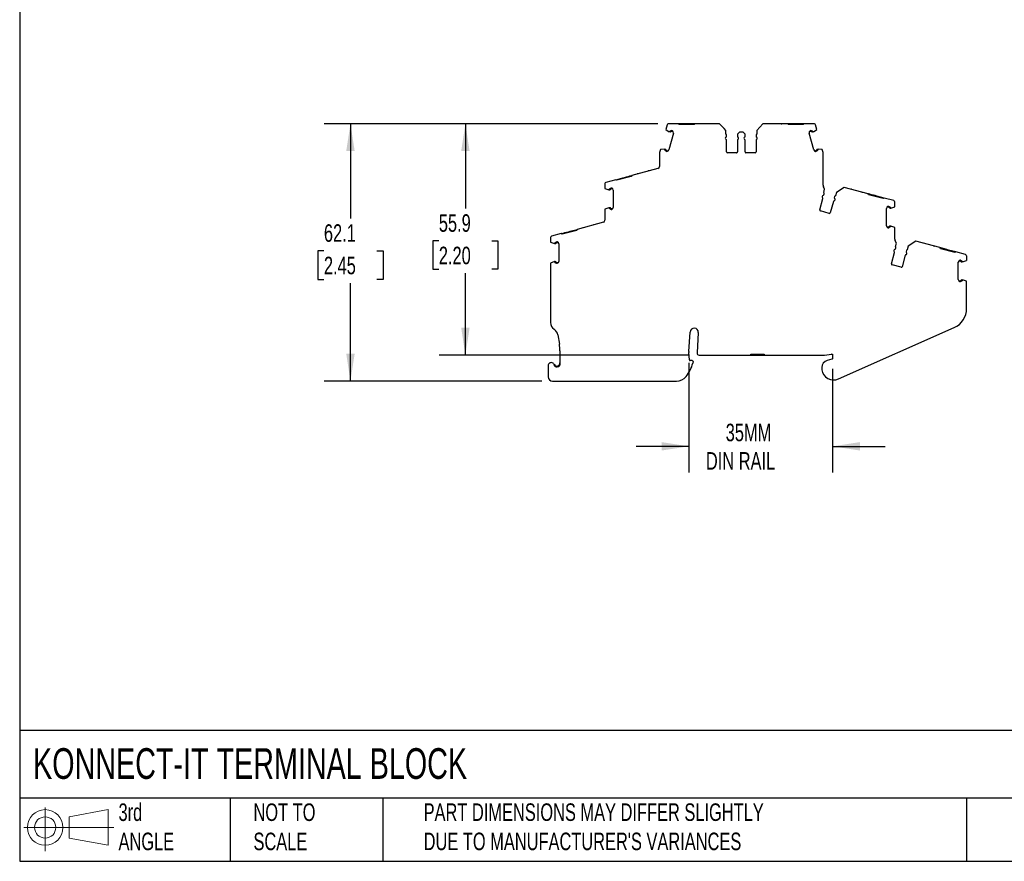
# Model space of a CAD drawing. Header units: millimetres. Extents: x 13 to 546, y 13 to 419.
# Tile 1 of 11: x 13 to 250, y 13 to 216. Entities that reach past the tile are written whole.
import ezdxf

# ---------------------------------------------------------------- set-up
doc = ezdxf.new("R2010")
doc.units = ezdxf.units.MM
doc.header["$LTSCALE"] = 2
doc.linetypes.add('SLD-Solid', pattern=[0])
doc.layers.add('DIMENSIONS', color=140, linetype='SLD-Solid', lineweight=25)
doc.layers.add('TEXT', color=140, linetype='SLD-Solid', lineweight=25)
doc.layers.add('SLD-DEFPOINTS', color=7, linetype='Continuous')
doc.styles.add('SLDTEXTSTYLE0', font='TXT', dxfattribs={"width": 0.7})
doc.dimstyles.new('SLDDIMSTYLE0', dxfattribs={"dimtxt": 4.316016, "dimasz": 6.604, "dimexe": 0, "dimexo": 0.0625, "dimgap": 1.079004, "dimtad": 0, "dimtih": 1, "dimtoh": 1, "dimrnd": 1e-09, "dimzin": 12, "dimdsep": 46, "dimtxsty": 'SLDTEXTSTYLE0', "dimsah": 1, "dimcen": 0.09, "dimadec": 0, "dimazin": 3, "dimtfac": 1, "dimtofl": 0, "dimtmove": 0, "dimatfit": 3, "dimfxl": 0, "dimfrac": 2, "dimtolj": 1, "dimtzin": 12, "dimarcsym": 0})
doc.dimstyles.new('SLDDIMSTYLE1', dxfattribs={"dimtxt": 4.316016, "dimasz": 6.604, "dimexe": 0, "dimexo": 0.0625, "dimgap": 1.079004, "dimtad": 0, "dimtih": 1, "dimtoh": 1, "dimrnd": 1e-09, "dimzin": 12, "dimdsep": 46, "dimtxsty": 'SLDTEXTSTYLE0', "dimsah": 1, "dimcen": 0.09, "dimadec": 0, "dimazin": 3, "dimtfac": 1, "dimtmove": 0, "dimatfit": 0, "dimfxl": 0, "dimfrac": 2, "dimtolj": 1, "dimtzin": 12, "dimarcsym": 0})

# ---------------------------------------------------------------- blocks, each defined once
blk = doc.blocks.new('Block11')
at = {"color": 7, "linetype": 'SLD-Solid', "lineweight": 18}
for p, q in [((5.18, 10.62), (5.18, 0)), ((10.96, 8.33), (20.35, 10.06)), ((20.35, 10.06), (20.35, 1.46)), ((10.96, 3.19), (10.96, 8.33)), ((0, 5.76), (21.75, 5.76)), ((10.96, 3.19), (20.35, 1.46))]:
    blk.add_line(p, q, dxfattribs=at)
for radius in [4.3, 2.57]:
    blk.add_circle((5.18, 5.76), radius, dxfattribs=at)
blk = doc.blocks.new('Block12')
at = {"layer": 'SLD-DEFPOINTS'}
blk.add_blockref('Block11', (0, 0), dxfattribs=at)
blk = doc.blocks.new('_D')
at = {"layer": 'DIMENSIONS'}
for p, q in [((166.76, 190.77), (113.97, 190.77)), ((120.32, 190.77), (120.32, 170.32)), ((113.91, 162.49), (112.46, 162.49)), ((112.46, 162.49), (112.46, 155.63)), ((126.73, 162.49), (128.18, 162.49)), ((128.18, 162.49), (128.18, 155.63)), ((112.46, 155.63), (113.91, 155.63)), ((120.32, 134.92), (120.32, 154.67)), ((128.18, 155.63), (126.73, 155.63)), ((174.23, 134.92), (113.97, 134.92))]:
    blk.add_line(p, q, dxfattribs=at)
for points in [[(120.32, 190.77), (119.31, 184.17), (121.34, 184.17)], [(120.32, 134.92), (121.34, 141.52), (119.31, 141.52)]]:
    blk.add_solid(points, dxfattribs=at)
at = {"layer": 'DIMENSIONS', "char_height": 4.233, "attachment_point": 1, "style": 'SLDTEXTSTYLE0'}
for s, insert in [('55.9', (113.91, 168.92)), ('2.20', (113.91, 161.09))]:
    blk.add_mtext(s, dxfattribs=dict(at, insert=insert))
blk = doc.blocks.new('_D_1')
at = {"layer": 'DIMENSIONS'}
for p, q in [((166.76, 190.77), (86.22, 190.77)), ((92.57, 190.77), (92.57, 167.9)), ((86.16, 160.07), (84.71, 160.07)), ((84.71, 160.07), (84.71, 153.21)), ((98.98, 160.07), (100.43, 160.07)), ((100.43, 160.07), (100.43, 153.21)), ((84.71, 153.21), (86.16, 153.21)), ((92.57, 128.66), (92.57, 152.25)), ((100.43, 153.21), (98.98, 153.21)), ((138.78, 128.66), (86.22, 128.66))]:
    blk.add_line(p, q, dxfattribs=at)
for points in [[(92.57, 190.77), (91.55, 184.17), (93.59, 184.17)], [(92.57, 128.66), (93.59, 135.26), (91.55, 135.26)]]:
    blk.add_solid(points, dxfattribs=at)
at = {"layer": 'DIMENSIONS', "char_height": 4.233, "attachment_point": 1, "style": 'SLDTEXTSTYLE0'}
for s, insert in [('62.1', (86.16, 166.5)), ('2.45', (86.16, 158.67))]:
    blk.add_mtext(s, dxfattribs=dict(at, insert=insert))
blk = doc.blocks.new('_D_2')
at = {"layer": 'DIMENSIONS'}
for p, q in [((174.29, 133.03), (174.29, 106.54)), ((208.99, 131.58), (208.99, 106.54)), ((174.29, 112.89), (161.59, 112.89)), ((208.99, 112.89), (221.69, 112.89))]:
    blk.add_line(p, q, dxfattribs=at)
for points in [[(174.29, 112.89), (167.69, 113.91), (167.69, 111.88)], [(208.99, 112.89), (215.6, 111.88), (215.6, 113.91)]]:
    blk.add_solid(points, dxfattribs=at)
at = {"layer": 'DIMENSIONS', "char_height": 4.233, "attachment_point": 1, "style": 'SLDTEXTSTYLE0'}
for s, insert in [('35MM', (183.18, 118.35)), ('DIN RAIL', (178.4, 111.49))]:
    blk.add_mtext(s, dxfattribs=dict(at, insert=insert))

msp = doc.modelspace()

# ---------------------------------------------------------------- linework, layer by layer
for p, q in [((169.013, 190.549), (168.711, 189.423)), ((171.772, 190.771), (169.303, 190.771)), ((171.972, 190.571), (171.772, 190.771)), ((173.572, 190.771), (171.772, 190.771)), ((175.572, 190.571), (171.972, 190.571)), ((173.572, 190.771), (173.572, 190.571)), ((173.972, 190.771), (173.572, 190.771)), ((173.972, 190.771), (173.972, 190.571)), ((175.772, 190.771), (175.572, 190.571)), ((181.722, 190.771), (175.772, 190.771)), ((182.779, 189.602), (181.722, 190.771)), ((192.169, 190.771), (190.667, 189.11)), ((198.119, 190.771), (192.169, 190.771)), ((198.319, 190.571), (198.119, 190.771)), ((199.919, 190.771), (198.119, 190.771)), ((201.919, 190.571), (198.319, 190.571)), ((199.919, 190.771), (199.919, 190.571)), ((200.319, 190.771), (199.919, 190.771)), ((200.319, 190.771), (200.319, 190.571)), ((202.119, 190.771), (200.319, 190.771)), ((202.119, 190.771), (201.919, 190.571)), ((204.587, 190.771), (202.119, 190.771)), ((205.179, 189.423), (204.877, 190.549)), ((168.711, 189.423), (169.54, 188.864)), ((170.54, 188.519), (169.453, 184.463)), ((169.598, 188.848), (169.54, 188.864)), ((169.743, 188.809), (169.598, 188.848)), ((169.795, 189.003), (169.724, 189.022)), ((170.531, 188.806), (170.107, 188.92)), ((170.329, 189.067), (170.158, 189.113)), ((183.223, 189.11), (182.779, 189.602)), ((183.223, 188.271), (183.223, 189.11)), ((183.379, 187.729), (183.379, 188.008)), ((186.011, 188.147), (186.011, 187.729)), ((186.511, 188.771), (186.099, 188.359)), ((187.379, 188.771), (186.511, 188.771)), ((187.791, 188.359), (187.379, 188.771)), ((187.879, 187.729), (187.879, 188.147)), ((190.511, 188.008), (190.511, 187.729)), ((190.667, 189.11), (190.667, 188.271)), ((204.437, 184.463), (203.351, 188.519)), ((203.783, 188.92), (203.359, 188.806)), ((203.732, 189.113), (203.561, 189.067)), ((204.166, 189.022), (204.095, 189.003)), ((204.292, 188.848), (204.147, 188.809)), ((204.35, 188.864), (204.292, 188.848)), ((204.35, 188.864), (205.179, 189.423)), ((183.379, 183.971), (183.379, 186.813)), ((186.011, 186.813), (186.011, 183.971)), ((187.879, 183.971), (187.879, 186.813)), ((190.511, 186.813), (190.511, 183.971)), ((167.202, 183.742), (167.202, 180.481)), ((167.419, 184.593), (167.212, 183.82)), ((168.415, 184.663), (167.419, 184.593)), ((168.415, 184.663), (168.473, 184.648)), ((168.473, 184.648), (168.618, 184.609)), ((168.495, 184.434), (168.566, 184.416)), ((168.825, 184.138), (168.996, 184.093)), ((168.877, 184.332), (169.302, 184.218)), ((185.811, 183.771), (183.579, 183.771)), ((190.311, 183.771), (188.079, 183.771)), ((204.589, 184.218), (205.013, 184.332)), ((204.894, 184.093), (205.065, 184.138)), ((205.272, 184.609), (205.417, 184.648)), ((205.324, 184.416), (205.395, 184.434)), ((205.417, 184.648), (205.475, 184.663)), ((206.471, 184.593), (205.475, 184.663)), ((206.678, 183.82), (206.471, 184.593)), ((206.689, 175.966), (206.689, 183.742)), ((166.831, 179.998), (160.504, 178.303)), ((154.034, 176.338), (154.034, 175.173)), ((156.641, 177.267), (154.256, 176.628)), ((156.641, 177.267), (158.379, 177.733)), ((156.885, 177.126), (156.641, 177.267)), ((160.363, 178.058), (156.885, 177.126)), ((158.379, 177.733), (158.766, 177.837)), ((158.431, 177.54), (158.379, 177.733)), ((158.817, 177.643), (158.766, 177.837)), ((160.504, 178.303), (160.363, 178.058)), ((154.034, 175.173), (154.979, 174.848)), ((154.979, 174.848), (155.039, 174.848)), ((155.039, 174.848), (155.189, 174.848)), ((155.189, 175.048), (155.116, 175.048)), ((155.688, 175.248), (155.512, 175.248)), ((155.951, 175.048), (155.512, 175.048)), ((156.034, 174.773), (156.034, 170.574)), ((206.775, 175.558), (206.775, 175.556)), ((207.077, 174.966), (206.775, 175.556)), ((206.86, 174.156), (207.077, 174.966)), ((206.87, 173.592), (206.942, 173.861)), ((209.921, 174.204), (209.703, 173.394)), ((211.801, 175.42), (209.921, 174.204)), ((217.548, 173.88), (211.801, 175.42)), ((217.689, 173.635), (217.548, 173.88)), ((221.167, 172.703), (217.689, 173.635)), ((205.897, 169.962), (206.633, 172.707)), ((209.176, 172.025), (208.44, 169.28)), ((209.485, 173.18), (209.413, 172.911)), ((219.287, 173.414), (219.235, 173.221)), ((219.673, 173.31), (219.287, 173.414)), ((219.673, 173.31), (219.621, 173.117)), ((221.412, 172.845), (219.673, 173.31)), ((221.412, 172.845), (221.167, 172.703)), ((223.796, 172.206), (221.412, 172.845)), ((224.019, 170.75), (224.019, 171.916)), ((154.979, 170.499), (154.035, 170.174)), ((154.035, 170.174), (154.035, 167.462)), ((155.039, 170.499), (154.979, 170.499)), ((155.189, 170.499), (155.039, 170.499)), ((155.116, 170.299), (155.189, 170.299)), ((155.512, 170.298), (155.951, 170.298)), ((155.512, 170.098), (155.688, 170.098)), ((208.195, 169.139), (206.038, 169.717)), ((222.019, 166.151), (222.019, 170.35)), ((222.541, 170.625), (222.101, 170.625)), ((222.541, 170.825), (222.364, 170.825)), ((222.936, 170.625), (222.863, 170.625)), ((223.013, 170.425), (222.863, 170.425)), ((223.013, 170.425), (223.073, 170.425)), ((223.073, 170.425), (224.019, 170.75)), ((153.665, 166.979), (147.338, 165.284)), ((143.474, 164.248), (141.09, 163.609)), ((143.719, 164.107), (143.474, 164.248)), ((147.197, 165.039), (143.719, 164.107)), ((145.213, 164.714), (145.599, 164.818)), ((145.265, 164.521), (145.213, 164.714)), ((145.599, 164.818), (147.338, 165.284)), ((145.651, 164.625), (145.599, 164.818)), ((147.338, 165.284), (147.197, 165.039)), ((222.101, 165.875), (222.541, 165.875)), ((222.364, 165.675), (222.541, 165.675)), ((222.863, 166.076), (223.013, 166.076)), ((222.863, 165.876), (222.936, 165.876)), ((223.073, 166.076), (223.013, 166.076)), ((224.017, 165.751), (223.073, 166.076)), ((224.017, 162.947), (224.017, 165.751)), ((140.867, 163.32), (140.867, 162.154)), ((140.867, 162.154), (141.813, 161.829)), ((141.813, 161.829), (141.873, 161.829)), ((141.873, 161.829), (142.023, 161.829)), ((142.023, 162.029), (141.95, 162.029)), ((142.522, 162.229), (142.345, 162.229)), ((142.785, 162.029), (142.345, 162.029)), ((142.867, 161.754), (142.867, 157.555)), ((224.104, 162.54), (224.103, 162.537)), ((224.405, 161.948), (224.103, 162.537)), ((224.188, 161.137), (224.405, 161.948)), ((229.129, 162.401), (227.249, 161.186)), ((234.876, 160.861), (229.129, 162.401)), ((223.225, 156.943), (223.961, 159.688)), ((224.198, 160.573), (224.27, 160.843)), ((226.813, 160.161), (226.741, 159.892)), ((227.249, 161.186), (227.032, 160.375)), ((235.018, 160.616), (234.876, 160.861)), ((236.615, 160.395), (234.876, 160.861)), ((238.495, 159.684), (235.018, 160.616)), ((236.615, 160.395), (236.563, 160.202)), ((237.001, 160.292), (236.615, 160.395)), ((237.001, 160.292), (236.95, 160.099)), ((238.74, 159.826), (237.001, 160.292)), ((238.74, 159.826), (238.495, 159.684)), ((241.125, 159.187), (238.74, 159.826)), ((141.813, 157.48), (140.869, 157.155)), ((140.869, 157.155), (140.869, 142.813)), ((141.873, 157.48), (141.813, 157.48)), ((142.023, 157.48), (141.873, 157.48)), ((141.95, 157.28), (142.023, 157.28)), ((142.345, 157.279), (142.785, 157.279)), ((142.345, 157.079), (142.522, 157.079)), ((226.504, 159.007), (225.769, 156.262)), ((239.347, 153.132), (239.347, 157.331)), ((239.869, 157.607), (239.43, 157.607)), ((239.869, 157.807), (239.692, 157.807)), ((240.265, 157.606), (240.191, 157.606)), ((240.341, 157.406), (240.191, 157.406)), ((240.341, 157.406), (240.402, 157.406)), ((240.402, 157.406), (241.347, 157.732)), ((241.347, 158.897), (241.347, 157.732)), ((225.524, 156.12), (223.367, 156.698)), ((239.43, 152.857), (239.869, 152.857)), ((239.692, 152.657), (239.869, 152.657)), ((240.191, 153.057), (240.341, 153.057)), ((240.191, 152.857), (240.265, 152.857)), ((240.402, 153.057), (240.341, 153.057)), ((241.345, 152.732), (240.402, 153.057)), ((241.345, 146.14), (241.345, 152.732)), ((174.29, 135.813), (174.573, 140.495)), ((176.569, 140.375), (176.272, 135.449)), ((210.403, 129.164), (238.373, 141.571)), ((142.648, 139.801), (143.021, 137.594)), ((143.16, 135.929), (143.16, 132.449)), ((174.404, 133.774), (174.291, 135.567)), ((175.092, 133.586), (174.603, 133.586)), ((175.291, 133.364), (175.25, 132.998)), ((176.771, 134.919), (189.254, 134.919)), ((189.254, 135.119), (192.454, 135.119)), ((189.254, 134.919), (189.254, 135.119)), ((189.254, 134.919), (189.754, 134.919)), ((189.754, 134.919), (189.754, 135.119)), ((189.754, 134.919), (191.954, 134.919)), ((191.954, 134.919), (191.954, 135.119)), ((191.954, 134.919), (192.454, 134.919)), ((192.454, 135.119), (192.454, 134.919)), ((192.454, 134.919), (206.917, 134.919)), ((207.065, 134.93), (208.763, 135.184)), ((208.845, 133.929), (207.693, 133.62)), ((208.993, 134.986), (208.993, 134.122)), ((140.321, 132.356), (140.321, 129.656)), ((142.66, 132.116), (142.66, 132.325)), ((206.393, 131.926), (206.393, 131.626)), ((141.321, 128.656), (171.282, 128.656))]:
    msp.add_line(p, q)
at = {"flags": 128}
for points in [[(175.772, 190.771), (175.664, 190.771), (175.292, 190.771), (174.876, 190.771), (174.432, 190.771), (173.972, 190.771)], [(158.766, 177.837), (159.21, 177.956), (159.64, 178.071), (160.041, 178.178), (160.4, 178.275), (160.504, 178.303)], [(219.287, 173.414), (218.842, 173.533), (218.413, 173.648), (218.012, 173.756), (217.652, 173.852), (217.548, 173.88)], [(143.474, 164.248), (143.579, 164.276), (143.938, 164.373), (144.339, 164.48), (144.769, 164.595), (145.213, 164.714)]]:
    msp.add_lwpolyline(points, dxfattribs=at)
for centre, radius, start, end in [((169.303, 190.471), 0.3, 89.99997, 164.99988), ((204.587, 190.471), 0.3, 14.99994, 89.99998), ((169.811, 189.06), 0.259, 254.9997, 318.77007), ((170.081, 188.823), 0.1, 75.00001, 138.77007), ((170.057, 188.648), 0.5, 344.99985, 56.97506), ((183.079, 188.008), 0.3, 0.00003, 61.24543), ((186.311, 188.147), 0.3, 135.00002, 179.99995), ((187.579, 188.147), 0.3, 359.99996, 44.99998), ((190.811, 188.008), 0.3, 118.75454, 179.99997), ((203.834, 188.648), 0.5, 123.02496, 195.00015), ((203.809, 188.823), 0.1, 41.22993, 105.00001), ((204.08, 189.06), 0.259, 221.22993, 285.0003), ((183.379, 187.271), 0.3, 113.57818, 246.42176), ((183.179, 187.729), 0.2, 293.57818, 0.0001), ((183.179, 186.813), 0.2, 0.00003, 66.42182), ((186.211, 187.729), 0.2, 180.00007, 246.42187), ((186.211, 186.813), 0.2, 113.57818, 179.99993), ((186.011, 187.271), 0.3, 293.57818, 66.42189), ((187.879, 187.271), 0.3, 113.57818, 246.4218), ((187.679, 187.729), 0.2, 293.57818, 0.00001), ((187.679, 186.813), 0.2, 0.00004, 66.42182), ((190.711, 187.729), 0.2, 180.00004, 246.42181), ((190.711, 186.813), 0.2, 113.57818, 179.99995), ((190.511, 187.271), 0.3, 293.57818, 66.42181), ((167.502, 183.742), 0.3, 164.99932, 179.99974), ((168.551, 184.358), 0.259, 11.2299, 74.99968), ((168.903, 184.428), 0.1, 191.2299, 254.99995), ((168.97, 184.592), 0.5, 273.02607, 345.00017), ((183.579, 183.971), 0.2, 179.99988, 269.99979), ((185.811, 183.971), 0.2, 269.99991, 0.00003), ((188.079, 183.971), 0.2, 179.99994, 269.99995), ((190.311, 183.971), 0.2, 269.99997, 359.99994), ((204.92, 184.592), 0.5, 194.99977, 266.97364), ((204.987, 184.428), 0.1, 285.00008, 348.7701), ((205.339, 184.358), 0.259, 105.00032, 168.7701), ((206.389, 183.742), 0.3, 0.00035, 15.0009), ((166.702, 180.481), 0.5, 284.99978, 359.99972), ((154.334, 176.338), 0.3, 105.00001, 180), ((207.689, 175.966), 1, 180, 204.06281), ((155.189, 175.107), 0.259, 269.99908, 333.77008), ((155.512, 174.948), 0.1, 89.99998, 153.77012), ((155.534, 174.773), 0.5, 359.99989, 71.97489), ((206.677, 173.644), 0.2, 278.57823, 344.99983), ((206.652, 173.939), 0.3, 345.00001, 46.24544), ((206.751, 173.149), 0.3, 98.57815, 231.42183), ((206.439, 172.759), 0.2, 345.00005, 51.42183), ((209.369, 171.974), 0.2, 98.57824, 164.99988), ((209.294, 172.468), 0.3, 278.57815, 51.42188), ((209.606, 172.859), 0.2, 165.00011, 231.42178), ((209.775, 173.102), 0.3, 103.75456, 165.00003), ((223.719, 171.916), 0.3, 0.00008, 75), ((155.189, 170.239), 0.259, 26.2299, 90.00003), ((155.512, 170.398), 0.1, 206.2299, 270.00002), ((155.534, 170.574), 0.5, 288.02578, 0.00021), ((206.09, 169.91), 0.2, 164.99997, 254.99998), ((208.247, 169.332), 0.2, 255, 344.99997), ((222.519, 170.35), 0.5, 108.02497, 180), ((222.541, 170.525), 0.1, 26.22992, 90.00002), ((222.863, 170.684), 0.259, 206.22991, 270.00073), ((153.535, 167.462), 0.5, 284.99994, 359.9995), ((222.519, 166.151), 0.5, 180, 251.97246), ((222.541, 165.975), 0.1, 270.00014, 333.7701), ((222.863, 165.817), 0.259, 90.00076, 153.7701), ((141.167, 163.32), 0.3, 105.00001, 180), ((142.023, 162.088), 0.259, 269.99909, 333.77006), ((142.345, 161.929), 0.1, 90, 153.77007), ((142.367, 161.754), 0.5, 359.99989, 71.97488), ((225.017, 162.947), 1, 180, 204.06234), ((224.08, 160.131), 0.3, 98.57815, 231.42183), ((223.768, 159.74), 0.2, 345.00005, 51.42183), ((224.005, 160.625), 0.2, 278.57823, 344.99983), ((223.98, 160.92), 0.3, 345.00001, 46.24544), ((226.623, 159.449), 0.3, 278.57815, 51.42188), ((226.934, 159.84), 0.2, 165.00011, 231.42177), ((227.103, 160.084), 0.3, 103.75456, 165.00003), ((142.023, 157.22), 0.259, 26.2299, 90.00003), ((142.345, 157.379), 0.1, 206.2299, 270.00002), ((142.367, 157.555), 0.5, 288.02559, 0.00018), ((223.419, 156.891), 0.2, 164.99997, 254.99999), ((226.697, 158.955), 0.2, 98.57824, 164.99988), ((239.847, 157.331), 0.5, 108.02497, 180), ((239.869, 157.507), 0.1, 26.22994, 89.99999), ((240.191, 157.666), 0.259, 206.22993, 270.00072), ((241.047, 158.897), 0.3, 0.00009, 75), ((225.575, 156.313), 0.2, 255.00001, 344.99998), ((239.847, 153.132), 0.5, 179.99997, 251.97219), ((239.869, 152.957), 0.1, 270, 333.7701), ((240.191, 152.798), 0.259, 90.00076, 153.7701), ((236.345, 146.142), 5, 293.92117, 359.98172), ((142.869, 142.813), 2, 180, 236.75666), ((140.676, 139.468), 2, 9.58258, 56.75666), ((175.571, 140.435), 1, 356.54861, 176.54861), ((133.16, 135.929), 10, 359.99998, 9.58252), ((176.287, 135.692), 2, 176.54861, 183.60094), ((174.603, 133.786), 0.2, 183.60084, 270), ((176.771, 135.419), 0.5, 176.54861, 270), ((208.147, 131.926), 1.754, 104.99999, 180), ((206.917, 135.919), 1, 270.00003, 278.52513), ((141.071, 132.356), 0.75, 354.87425, 179.99994), ((142.41, 133.032), 0.75, 206.78319, 289.47124), ((142.41, 133.032), 0.95, 231.44699, 289.47124), ((167.115, 135.09), 8.4, 320.51211, 345.57919), ((208.147, 131.626), 1.754, 180, 187.94869), ((209.243, 131.779), 2.86, 187.94864, 293.92117), ((141.321, 129.656), 1, 180.00001, 269.99988), ((171.282, 131.656), 3, 269.99997, 320.51211)]:
    msp.add_arc(centre, radius, start, end)
for points, knots in [([(177.297, 190.771), (177.257, 190.771), (177.218, 190.771), (177.163, 190.771), (177.147, 190.771), (177.147, 190.771)], [0, 0, 0, 0, 0.5, 0.5, 1, 1, 1, 1]), ([(179.997, 190.771), (179.997, 190.771), (179.98, 190.771), (179.925, 190.771), (179.886, 190.771), (179.847, 190.771)], [0, 0, 0, 0, 0.5, 0.5, 1, 1, 1, 1]), ([(194.044, 190.771), (194.004, 190.771), (193.965, 190.771), (193.91, 190.771), (193.894, 190.771), (193.894, 190.771)], [0, 0, 0, 0, 0.5, 0.5, 1, 1, 1, 1]), ([(196.594, 190.771), (196.607, 190.771), (196.633, 190.771), (196.67, 190.771), (196.706, 190.771), (196.738, 190.771), (196.742, 190.771), (196.744, 190.771)], [0, 0, 0, 0, 0.168224, 0.3311335, 0.500763, 0.7495865, 1, 1, 1, 1]), ([(169.598, 188.848), (169.609, 188.87), (169.63, 188.913), (169.673, 188.972), (169.707, 189.005), (169.724, 189.022)], [0, 0, 0, 0, 0.3345063, 0.6654937, 1, 1, 1, 1]), ([(169.855, 189.021), (169.868, 189.034), (169.894, 189.061), (169.941, 189.091), (170.001, 189.115), (170.076, 189.128), (170.131, 189.118), (170.158, 189.113)], [0, 0, 0, 0, 0.16710165, 0.33194613, 0.5003862, 0.74944256, 1, 1, 1, 1]), ([(203.732, 189.113), (203.75, 189.117), (203.786, 189.125), (203.842, 189.123), (203.906, 189.11), (203.975, 189.08), (204.015, 189.04), (204.035, 189.021)], [0, 0, 0, 0, 0.1671016, 0.3319461, 0.5003862, 0.7494426, 1, 1, 1, 1]), ([(204.166, 189.022), (204.183, 189.005), (204.218, 188.972), (204.26, 188.913), (204.281, 188.87), (204.292, 188.848)], [0, 0, 0, 0, 0.3345063, 0.6654937, 1, 1, 1, 1]), ([(168.495, 184.434), (168.489, 184.458), (168.475, 184.504), (168.468, 184.576), (168.471, 184.623), (168.473, 184.648)], [0, 0, 0, 0, 0.3345062, 0.6654938, 1, 1, 1, 1]), ([(168.825, 184.138), (168.808, 184.144), (168.773, 184.155), (168.725, 184.185), (168.676, 184.228), (168.631, 184.289), (168.616, 184.343), (168.609, 184.37)], [0, 0, 0, 0, 0.16710165, 0.33194613, 0.5003862, 0.74944256, 1, 1, 1, 1]), ([(205.281, 184.37), (205.277, 184.352), (205.268, 184.316), (205.242, 184.266), (205.202, 184.215), (205.144, 184.166), (205.091, 184.148), (205.065, 184.138)], [0, 0, 0, 0, 0.1671016, 0.3319461, 0.5003862, 0.7494426, 1, 1, 1, 1]), ([(205.417, 184.648), (205.419, 184.623), (205.422, 184.576), (205.415, 184.504), (205.402, 184.458), (205.395, 184.434)], [0, 0, 0, 0, 0.3345062, 0.6654938, 1, 1, 1, 1]), ([(161.977, 178.697), (161.939, 178.687), (161.902, 178.677), (161.848, 178.663), (161.832, 178.658), (161.832, 178.658)], [0, 0, 0, 0, 0.5, 0.5, 1, 1, 1, 1]), ([(164.585, 179.396), (164.585, 179.396), (164.57, 179.392), (164.516, 179.377), (164.478, 179.367), (164.44, 179.357)], [0, 0, 0, 0, 0.5, 0.5, 1, 1, 1, 1]), ([(155.039, 174.848), (155.044, 174.871), (155.053, 174.918), (155.079, 174.986), (155.104, 175.027), (155.116, 175.048)], [0, 0, 0, 0, 0.33450623, 0.66549377, 1, 1, 1, 1]), ([(155.242, 175.081), (155.251, 175.097), (155.269, 175.129), (155.308, 175.171), (155.359, 175.21), (155.428, 175.242), (155.484, 175.246), (155.512, 175.248)], [0, 0, 0, 0, 0.1671017, 0.3319461, 0.5003862, 0.7494426, 1, 1, 1, 1]), ([(213.612, 174.935), (213.574, 174.945), (213.536, 174.955), (213.483, 174.969), (213.467, 174.973), (213.467, 174.973)], [0, 0, 0, 0, 0.5, 0.5, 1, 1, 1, 1]), ([(216.075, 174.275), (216.088, 174.271), (216.113, 174.264), (216.148, 174.255), (216.183, 174.246), (216.214, 174.237), (216.218, 174.236), (216.22, 174.236)], [0, 0, 0, 0, 0.168224, 0.3311335, 0.500763, 0.7495865, 1, 1, 1, 1]), ([(155.116, 170.299), (155.104, 170.319), (155.079, 170.36), (155.053, 170.428), (155.044, 170.475), (155.039, 170.499)], [0, 0, 0, 0, 0.3345062, 0.6654938, 1, 1, 1, 1]), ([(155.512, 170.098), (155.493, 170.099), (155.456, 170.101), (155.402, 170.117), (155.344, 170.146), (155.285, 170.193), (155.257, 170.241), (155.242, 170.266)], [0, 0, 0, 0, 0.1671016, 0.3319461, 0.5003862, 0.7494426, 1, 1, 1, 1]), ([(222.541, 170.825), (222.559, 170.825), (222.596, 170.823), (222.65, 170.807), (222.708, 170.778), (222.767, 170.73), (222.796, 170.682), (222.81, 170.658)], [0, 0, 0, 0, 0.1671016, 0.3319461, 0.5003862, 0.7494426, 1, 1, 1, 1]), ([(222.936, 170.625), (222.949, 170.604), (222.973, 170.563), (222.999, 170.496), (223.008, 170.449), (223.013, 170.425)], [0, 0, 0, 0, 0.3345063, 0.6654937, 1, 1, 1, 1]), ([(148.811, 165.678), (148.773, 165.668), (148.735, 165.658), (148.682, 165.644), (148.666, 165.64), (148.666, 165.64)], [0, 0, 0, 0, 0.5, 0.5, 1, 1, 1, 1]), ([(151.419, 166.377), (151.419, 166.377), (151.403, 166.373), (151.35, 166.359), (151.312, 166.349), (151.274, 166.338)], [0, 0, 0, 0, 0.5, 0.5, 1, 1, 1, 1]), ([(222.81, 165.843), (222.801, 165.827), (222.783, 165.794), (222.745, 165.753), (222.693, 165.714), (222.624, 165.682), (222.569, 165.678), (222.541, 165.675)], [0, 0, 0, 0, 0.1671016, 0.3319461, 0.5003862, 0.7494426, 1, 1, 1, 1]), ([(223.013, 166.076), (223.008, 166.052), (222.999, 166.005), (222.973, 165.938), (222.949, 165.897), (222.936, 165.876)], [0, 0, 0, 0, 0.3345062, 0.6654938, 1, 1, 1, 1]), ([(141.873, 161.829), (141.877, 161.852), (141.887, 161.899), (141.913, 161.967), (141.937, 162.008), (141.95, 162.029)], [0, 0, 0, 0, 0.3345062, 0.6654938, 1, 1, 1, 1]), ([(142.076, 162.062), (142.085, 162.078), (142.103, 162.11), (142.141, 162.152), (142.193, 162.191), (142.262, 162.223), (142.317, 162.227), (142.345, 162.229)], [0, 0, 0, 0, 0.1671016, 0.3319461, 0.5003862, 0.7494426, 1, 1, 1, 1]), ([(230.94, 161.916), (230.902, 161.926), (230.865, 161.936), (230.811, 161.95), (230.795, 161.955), (230.795, 161.955)], [0, 0, 0, 0, 0.5, 0.5, 1, 1, 1, 1]), ([(233.403, 161.256), (233.416, 161.252), (233.441, 161.246), (233.477, 161.236), (233.511, 161.227), (233.543, 161.219), (233.546, 161.218), (233.548, 161.217)], [0, 0, 0, 0, 0.16822397, 0.33113348, 0.50076297, 0.74958648, 1, 1, 1, 1]), ([(141.95, 157.28), (141.937, 157.3), (141.913, 157.342), (141.887, 157.409), (141.877, 157.456), (141.873, 157.48)], [0, 0, 0, 0, 0.3345062, 0.6654938, 1, 1, 1, 1]), ([(142.345, 157.079), (142.327, 157.08), (142.29, 157.082), (142.236, 157.098), (142.178, 157.127), (142.119, 157.174), (142.09, 157.223), (142.076, 157.247)], [0, 0, 0, 0, 0.1671016, 0.3319461, 0.5003862, 0.7494426, 1, 1, 1, 1]), ([(239.869, 157.807), (239.888, 157.806), (239.925, 157.804), (239.978, 157.788), (240.036, 157.759), (240.096, 157.712), (240.124, 157.664), (240.138, 157.639)], [0, 0, 0, 0, 0.1671016, 0.3319461, 0.5003862, 0.7494426, 1, 1, 1, 1]), ([(240.265, 157.606), (240.277, 157.586), (240.302, 157.545), (240.328, 157.477), (240.337, 157.43), (240.341, 157.406)], [0, 0, 0, 0, 0.3345063, 0.6654937, 1, 1, 1, 1]), ([(240.138, 152.824), (240.129, 152.808), (240.111, 152.776), (240.073, 152.734), (240.021, 152.695), (239.953, 152.663), (239.897, 152.659), (239.869, 152.657)], [0, 0, 0, 0, 0.1671016, 0.3319461, 0.5003862, 0.7494426, 1, 1, 1, 1]), ([(240.341, 153.057), (240.337, 153.034), (240.328, 152.987), (240.302, 152.919), (240.277, 152.878), (240.265, 152.857)], [0, 0, 0, 0, 0.3345062, 0.6654938, 1, 1, 1, 1]), ([(175.092, 133.586), (175.148, 133.586), (175.204, 133.561), (175.279, 133.478), (175.297, 133.42), (175.291, 133.364)], [0, 0, 0, 0, 0.5, 0.5, 1, 1, 1, 1]), ([(208.763, 135.184), (208.778, 135.186), (208.806, 135.188), (208.849, 135.181), (208.888, 135.164), (208.924, 135.139), (208.954, 135.108), (208.976, 135.071), (208.99, 135.029), (208.992, 135.001), (208.993, 134.986)], [0, 0, 0, 0, 0.1276242, 0.2495001, 0.3717558, 0.500465, 0.6238975, 0.7502136, 0.8743779, 1, 1, 1, 1]), ([(208.993, 134.122), (208.992, 134.107), (208.99, 134.078), (208.976, 134.037), (208.949, 133.994), (208.907, 133.951), (208.865, 133.936), (208.845, 133.929)], [0, 0, 0, 0, 0.1675282, 0.3316407, 0.5005328, 0.749499, 1, 1, 1, 1]), ([(142.66, 132.325), (142.68, 132.332), (142.719, 132.347), (142.777, 132.377), (142.834, 132.412), (142.9, 132.462), (142.975, 132.533), (143.067, 132.656), (143.127, 132.792), (143.156, 132.929), (143.159, 132.998), (143.16, 133.032)], [0, 0, 0, 0, 0.0578413, 0.1188244, 0.1831693, 0.2508942, 0.3660634, 0.5009955, 0.7497956, 0.8751682, 1, 1, 1, 1]), ([(142.727, 132.136), (142.82, 132.169), (142.905, 132.216), (143.049, 132.324), (143.109, 132.383), (143.16, 132.449)], [0, 0, 0, 0, 0.25, 0.25, 0.46388395, 0.46388395, 0.46388395, 0.46388395])]:
    msp.add_open_spline(points, degree=3, knots=knots)
for points in [[(169.855, 189.021), (169.841, 189.004), (169.816, 188.997), (169.795, 189.003)], [(204.095, 189.003), (204.074, 188.997), (204.05, 189.004), (204.035, 189.021)], [(168.566, 184.416), (168.587, 184.41), (168.605, 184.391), (168.609, 184.37)], [(205.281, 184.37), (205.286, 184.391), (205.303, 184.41), (205.324, 184.416)], [(155.242, 175.081), (155.233, 175.061), (155.211, 175.048), (155.189, 175.048)], [(155.189, 170.299), (155.211, 170.299), (155.233, 170.285), (155.242, 170.266)], [(222.863, 170.625), (222.841, 170.625), (222.82, 170.638), (222.81, 170.658)], [(222.81, 165.843), (222.82, 165.863), (222.841, 165.876), (222.863, 165.876)], [(142.076, 162.062), (142.066, 162.042), (142.045, 162.029), (142.023, 162.029)], [(142.023, 157.28), (142.045, 157.28), (142.066, 157.266), (142.076, 157.247)], [(240.191, 157.606), (240.169, 157.606), (240.148, 157.62), (240.138, 157.639)], [(240.138, 152.824), (240.148, 152.844), (240.169, 152.857), (240.191, 152.857)]]:
    msp.add_open_spline(points, degree=3)
at = {"layer": 'TEXT'}
for p, q in [((12.7, 419.1), (12.7, 12.7)), ((546.1, 44.252), (12.7, 44.252)), ((546.1, 27.94), (12.7, 27.94)), ((63.5, 27.94), (63.5, 12.7)), ((100.423, 27.94), (100.423, 12.7)), ((241.293, 27.94), (241.293, 12.7)), ((12.7, 12.7), (546.1, 12.7))]:
    msp.add_line(p, q, dxfattribs=at)

# ---------------------------------------------------------------- block references
at = {"layer": 'SLD-DEFPOINTS'}
msp.add_blockref('Block12', (13.676, 15.108), dxfattribs=at)

# ---------------------------------------------------------------- texts
at = {"layer": 'TEXT', "attachment_point": 1, "style": 'SLDTEXTSTYLE0'}
for s, insert, char_height in [('KONNECT-IT TERMINAL BLOCK', (15.931, 40.013), 7.40833), ('3rd^JANGLE', (36.564, 26.675), 4.2333), ('NOT TO^JSCALE', (69.15, 26.675), 4.23333), ("PART DIMENSIONS MAY DIFFER SLIGHTLY ^JDUE TO MANUFACTURER'S VARIANCES", (110.239, 26.682), 4.23333)]:
    msp.add_mtext(s, dxfattribs=dict(at, insert=insert, char_height=char_height))

# ---------------------------------------------------------------- dimensions: what is measured, and where the dimension line sits
at = {"layer": 'DIMENSIONS'}
for base, p1, p2, angle, picture, middle in [((92.5705, 190.7711), (141.3213, 128.6562), (169.3028, 190.771), 89.99987, '_D_1', (92.5705, 160.0742)), ((120.321, 190.771), (176.771, 134.919), (169.303, 190.771), 90, '_D', (120.321, 162.493))]:
    dim = msp.add_linear_dim(base=base, p1=p1, p2=p2, angle=angle, dimstyle='SLDDIMSTYLE0', dxfattribs=at)
    dim.commit()
    dim.dimension.update_dxf_attribs({"geometry": picture, "text_midpoint": middle, "dimtype": 160})
dim = msp.add_linear_dim(base=(208.993, 112.891), p1=(174.291, 135.567), p2=(208.993, 134.122), angle=0.00001, text='35MM\\PDIN RAIL', dimstyle='SLDDIMSTYLE1', dxfattribs=at)
dim.commit()
dim.dimension.update_dxf_attribs({"geometry": '_D_2', "text_midpoint": (191.53, 112.891), "dimtype": 160})

doc.saveas('drawing.dxf')
